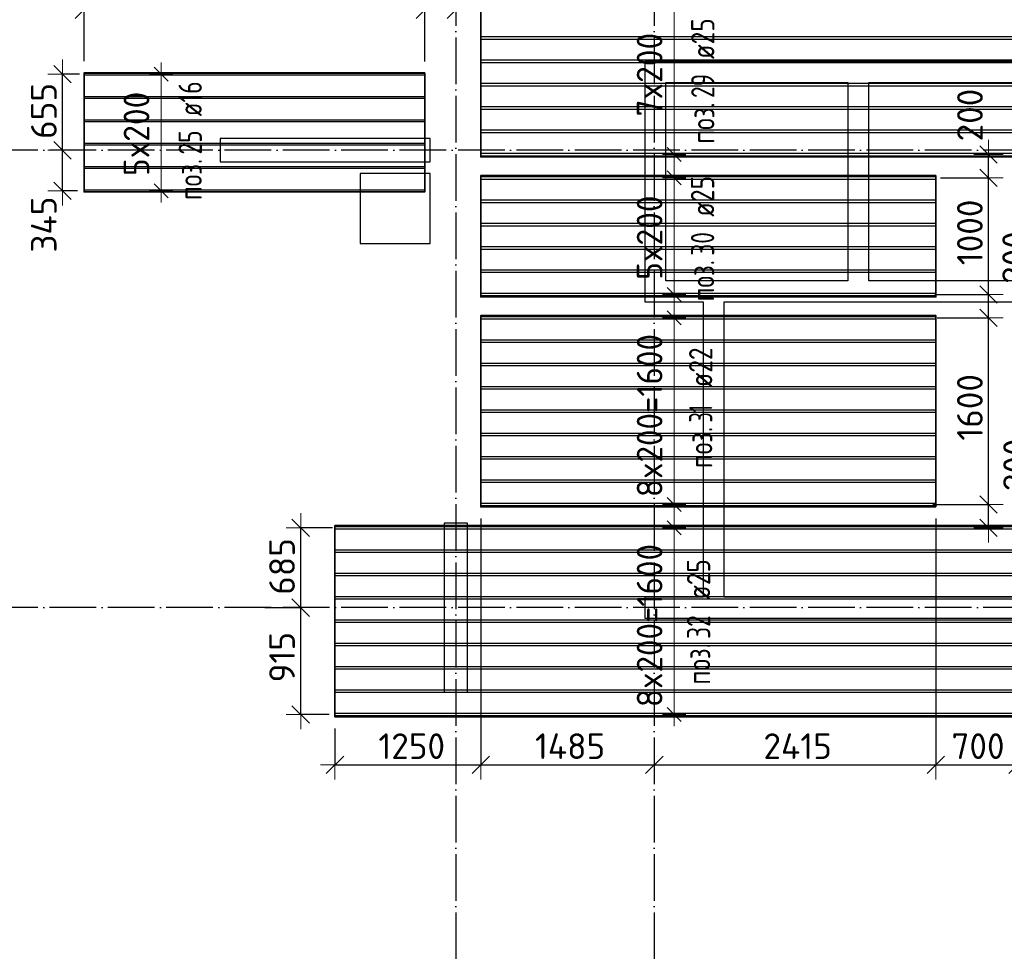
# Model space of a CAD drawing. Header units: millimetres. Extents: x -3483 to 105345, y -283423 to 72284.
# Tile 54 of 165: x 42962 to 51400, y -41246 to -33260. Entities that reach past the tile are written whole.
import ezdxf

# ---------------------------------------------------------------- set-up
doc = ezdxf.new("R2010")
doc.units = ezdxf.units.MM
doc.header["$PDMODE"] = 65
doc.linetypes.add('______11', pattern=[500, 400, -50, 0, -50])
doc.linetypes.add('______5', pattern=[1100, 800, -100, 100, -100])
doc.layers.add('Арм.стержн. Доп. Арм. ниж.зоны Х', color=7, linetype='Continuous', lineweight=35, true_color=0xff1cff)
doc.layers.add('Осевая линия_ общее', color=7, linetype='______5', lineweight=13, true_color=0xa0a0a0)
for name, color, linetype, lineweight in [('Колонна (1)', 7, 'Continuous', 35), ('Колонна (2)', 7, 'Continuous', 35), ('Размерная линия_ общее', 7, 'Continuous', 13), ('Стена_ общее', 7, 'Continuous', 35), ('Фундамент_ общее', 7, 'Continuous', 35)]:
    doc.layers.add(name, color=color, linetype=linetype, lineweight=lineweight)
doc.styles.add('ISOCPEUR', font='ISOCPEUR')
doc.dimstyles.new('DIMSTYLE_4', dxfattribs={"dimtxt": 220, "dimasz": 250, "dimexe": 0, "dimexo": 0, "dimgap": 110, "dimtad": 2, "dimdec": 0, "dimrnd": 5, "dimzin": 12, "dimdsep": 46, "dimtxsty": 'ISOCPEUR', "dimblk1": 'ALL_ML_STRICH', "dimblk2": 'ALL_ML_STRICH', "dimsah": 1, "dimcen": 0, "dimclrd": 7, "dimclre": 256, "dimclrt": 7, "dimadec": 0, "dimazin": 0, "dimtfac": 1, "dimtdec": 0, "dimtix": 1, "dimtmove": 2, "dimatfit": 3, "dimfxl": 0, "dimtzin": 0, "dimlwd": 0, "dimlwe": -3, "dimarcsym": 0})
doc.dimstyles.new('DIMSTYLE_5', dxfattribs={"dimtxt": 220, "dimasz": 250, "dimexe": 0, "dimexo": 0, "dimgap": 110, "dimtad": 2, "dimdec": 0, "dimrnd": 5, "dimzin": 12, "dimdsep": 46, "dimtxsty": 'ISOCPEUR', "dimblk1": 'ALL_ML_STRICH', "dimblk2": 'ALL_ML_STRICH', "dimsah": 1, "dimcen": 0, "dimclrd": 7, "dimclre": 256, "dimclrt": 7, "dimadec": 0, "dimazin": 0, "dimtfac": 1, "dimtdec": 0, "dimtix": 1, "dimtmove": 2, "dimatfit": 3, "dimfxl": 0, "dimtvp": 1.2, "dimtzin": 0, "dimlwd": 0, "dimlwe": -3, "dimarcsym": 0})
doc.dimstyles.new('DIMSTYLE_9', dxfattribs={"dimtxt": 220, "dimasz": 250, "dimexe": 0, "dimexo": 0, "dimgap": 110, "dimtad": 0, "dimdec": 0, "dimrnd": 5, "dimzin": 12, "dimdsep": 46, "dimtxsty": 'ISOCPEUR', "dimblk1": 'ALL_ML_STRICH', "dimblk2": 'ALL_ML_STRICH', "dimsah": 1, "dimcen": 0, "dimclrd": 7, "dimclre": 256, "dimclrt": 7, "dimadec": 0, "dimazin": 0, "dimtfac": 1, "dimtdec": 0, "dimtix": 1, "dimtmove": 2, "dimatfit": 3, "dimfxl": 0, "dimtvp": 1.2, "dimtzin": 0, "dimlwd": 0, "dimlwe": -3, "dimarcsym": 0})

# ---------------------------------------------------------------- blocks, each defined once
blk = doc.blocks.new('СЛОЖНЫЙ_ОБЪЕКТ_2')
at = {"layer": 'Колонна (1)', "color": 9, "lineweight": -3, "true_color": 0xc7c7c7, "transparency": 33554687}
for p, q in [((44680, -34280), (44680, -34480)), ((46480, -34280), (44680, -34280)), ((46480, -34480), (46480, -34280)), ((44680, -34480), (46480, -34480))]:
    blk.add_line(p, q, dxfattribs=at)
at = {"layer": 'Колонна (2)', "color": 9, "lineweight": -3, "true_color": 0xc7c7c7, "transparency": 33554687}
for p, q in [((46600, -37575), (46600, -39025)), ((46800, -37575), (46600, -37575)), ((46800, -39025), (46800, -37575)), ((46600, -39025), (46800, -39025))]:
    blk.add_line(p, q, dxfattribs=at)
at = {"layer": 'Стена_ общее', "color": 9, "linetype": 'Continuous', "lineweight": -3, "true_color": 0xc7c7c7, "transparency": 33554687}
for p, q in [((48320, -33620), (48320, -35500)), ((48500, -33620), (48320, -33620)), ((50060, -33620), (48500, -33620)), ((50240, -33620), (50060, -33620)), ((52900, -33620), (50240, -33620)), ((48500, -35500), (48500, -33800)), ((48500, -33800), (50060, -33800)), ((50060, -33800), (50060, -35500)), ((50240, -35500), (50240, -33800)), ((50240, -33800), (52900, -33800)), ((48320, -35500), (48320, -35680)), ((50060, -35500), (48500, -35500)), ((52900, -35500), (50240, -35500)), ((48320, -35680), (48820, -35680)), ((48820, -35680), (48820, -38210)), ((49000, -38210), (49000, -35680)), ((49000, -35680), (50060, -35680)), ((50060, -35680), (52900, -35680)), ((48320, -38210), (48320, -38390)), ((48820, -38210), (48320, -38210)), ((53900, -38210), (49000, -38210)), ((48320, -38390), (53900, -38390))]:
    blk.add_line(p, q, dxfattribs=at)
blk = doc.blocks.new('ALL_ML_STRICH')
at = {"color": 0, "linetype": 'ByBlock', "lineweight": -2}
for p, q in [((0, -0.5), (0, 0.5)), ((-1, 0), (0.5, 0)), ((-0.3, -0.3), (0.3, 0.3))]:
    blk.add_line(p, q, dxfattribs=at)
blk = doc.blocks.new('*D211')
at = {"layer": 'DEFPOINTS', "color": 7, "linetype": 'Continuous', "lineweight": 13, "transparency": 33554687}
for p in [(43513.4, -33174.1), (43513.4, -33716.9), (46433.4, -33718.9)]:
    blk.add_point(p, dxfattribs=at)
at = {"layer": 'Размерная линия_ общее', "color": 253, "linetype": 'Continuous', "lineweight": -2, "true_color": 0xa0a0a0, "transparency": 33554687}
for p, q in [((43513.4, -33616.9), (43513.4, -33174.1)), ((46433.4, -33618.9), (46433.4, -33174.1))]:
    blk.add_line(p, q, dxfattribs=at)
at = {"layer": 'Размерная линия_ общее', "color": 7, "linetype": 'Continuous', "lineweight": -2, "transparency": 33554687}
blk.add_line((43513.4, -33174.1), (46433.4, -33174.1), dxfattribs=at)
at = {"layer": 'Размерная линия_ общее', "color": 7, "linetype": 'Continuous', "lineweight": 13, "transparency": 33554687, "xscale": 250, "yscale": 250, "zscale": 250, "rotation": 180}
blk.add_blockref('ALL_ML_STRICH', (43513.4, -33174.1), dxfattribs=at)
at = {"layer": 'Размерная линия_ общее', "color": 7, "linetype": 'Continuous', "lineweight": 13, "transparency": 33554687, "xscale": 250, "yscale": 250, "zscale": 250}
blk.add_blockref('ALL_ML_STRICH', (46433.4, -33174.1), dxfattribs=at)
at = {"layer": 'Размерная линия_ общее', "color": 7, "linetype": 'Continuous', "lineweight": 13, "transparency": 33554687, "insert": (44984.4, -33014.1), "char_height": 220, "width": 880, "attachment_point": 5, "style": 'ISOCPEUR'}
blk.add_mtext('\\A1;{2920}', dxfattribs=at)
blk = doc.blocks.new('*D212')
at = {"layer": 'DEFPOINTS', "color": 7, "linetype": 'Continuous', "lineweight": 13, "transparency": 33554687}
for p in [(46433.4, -33174.1), (46700, -33282.4), (46433.4, -33718.9)]:
    blk.add_point(p, dxfattribs=at)
at = {"layer": 'Размерная линия_ общее', "color": 253, "linetype": 'Continuous', "lineweight": -2, "true_color": 0xa0a0a0, "transparency": 33554687}
for p, q in [((46433.4, -33618.9), (46433.4, -33174.1)), ((46700, -33182.4), (46700, -33174.1))]:
    blk.add_line(p, q, dxfattribs=at)
at = {"layer": 'Размерная линия_ общее', "color": 7, "linetype": 'Continuous', "lineweight": -2, "transparency": 33554687}
blk.add_line((46433.4, -33174.1), (46700, -33174.1), dxfattribs=at)
at = {"layer": 'Размерная линия_ общее', "color": 7, "linetype": 'Continuous', "lineweight": 13, "transparency": 33554687, "xscale": 250, "yscale": 250, "zscale": 250, "rotation": 180}
blk.add_blockref('ALL_ML_STRICH', (46433.4, -33174.1), dxfattribs=at)
at = {"layer": 'Размерная линия_ общее', "color": 7, "linetype": 'Continuous', "lineweight": 13, "transparency": 33554687, "xscale": 250, "yscale": 250, "zscale": 250}
blk.add_blockref('ALL_ML_STRICH', (46700, -33174.1), dxfattribs=at)
at = {"layer": 'Размерная линия_ общее', "color": 7, "linetype": 'Continuous', "lineweight": 13, "transparency": 33554687, "insert": (46238.7, -32690.9), "char_height": 220, "width": 660, "attachment_point": 5, "style": 'ISOCPEUR'}
blk.add_mtext('\\A1;{265}', dxfattribs=at)
blk = doc.blocks.new('*D213')
at = {"layer": 'DEFPOINTS', "color": 7, "linetype": 'Continuous', "lineweight": 13, "transparency": 33554687}
for p in [(43370.6, -34380), (43328.9, -34726.9), (43557.8, -34726.9)]:
    blk.add_point(p, dxfattribs=at)
at = {"layer": 'Размерная линия_ общее', "color": 253, "linetype": 'Continuous', "lineweight": -2, "true_color": 0xa0a0a0, "transparency": 33554687}
for p, q in [((43328.9, -34380), (43328.9, -34380)), ((43457.8, -34726.9), (43328.9, -34726.9))]:
    blk.add_line(p, q, dxfattribs=at)
at = {"layer": 'Размерная линия_ общее', "color": 7, "linetype": 'Continuous', "lineweight": -2, "transparency": 33554687}
blk.add_line((43328.9, -34726.9), (43328.9, -34380), dxfattribs=at)
at = {"layer": 'Размерная линия_ общее', "color": 7, "linetype": 'Continuous', "lineweight": 13, "transparency": 33554687, "xscale": 250, "yscale": 250, "zscale": 250}
for p, rotation in [((43328.9, -34380), 90), ((43328.9, -34726.9), 270)]:
    blk.add_blockref('ALL_ML_STRICH', p, dxfattribs=dict(at, rotation=rotation))
at = {"layer": 'Размерная линия_ общее', "color": 7, "linetype": 'Continuous', "lineweight": 13, "transparency": 33554687, "insert": (43168.2, -35016.7), "char_height": 220, "width": 660, "attachment_point": 5, "rotation": 90, "style": 'ISOCPEUR'}
blk.add_mtext('\\A1;{345}', dxfattribs=at)
blk = doc.blocks.new('*D214')
at = {"layer": 'DEFPOINTS', "color": 7, "linetype": 'Continuous', "lineweight": 13, "transparency": 33554687}
for p in [(43575.1, -33726.9), (43328.9, -34380), (43370.6, -34380)]:
    blk.add_point(p, dxfattribs=at)
at = {"layer": 'Размерная линия_ общее', "color": 253, "linetype": 'Continuous', "lineweight": -2, "true_color": 0xa0a0a0, "transparency": 33554687}
for p, q in [((43475.1, -33726.9), (43328.9, -33726.9)), ((43328.9, -34380), (43328.9, -34380))]:
    blk.add_line(p, q, dxfattribs=at)
at = {"layer": 'Размерная линия_ общее', "color": 7, "linetype": 'Continuous', "lineweight": -2, "transparency": 33554687}
blk.add_line((43328.9, -34380), (43328.9, -33726.9), dxfattribs=at)
at = {"layer": 'Размерная линия_ общее', "color": 7, "linetype": 'Continuous', "lineweight": 13, "transparency": 33554687, "xscale": 250, "yscale": 250, "zscale": 250}
for p, rotation in [((43328.9, -33726.9), 90), ((43328.9, -34380), 270)]:
    blk.add_blockref('ALL_ML_STRICH', p, dxfattribs=dict(at, rotation=rotation))
at = {"layer": 'Размерная линия_ общее', "color": 7, "linetype": 'Continuous', "lineweight": 13, "transparency": 33554687, "insert": (43168.9, -34042.5), "char_height": 220, "width": 660, "attachment_point": 5, "rotation": 90, "style": 'ISOCPEUR'}
blk.add_mtext('\\A1;{655}', dxfattribs=at)
blk = doc.blocks.new('*D217')
at = {"layer": 'DEFPOINTS', "color": 7, "linetype": 'Continuous', "lineweight": 13, "transparency": 33554687}
for p in [(45162.7, -38300), (45370.2, -39216.3), (45713.4, -39216.3)]:
    blk.add_point(p, dxfattribs=at)
at = {"layer": 'Размерная линия_ общее', "color": 253, "linetype": 'Continuous', "lineweight": -2, "true_color": 0xa0a0a0, "transparency": 33554687}
for p, q in [((45062.7, -38300), (45370.2, -38300)), ((45613.4, -39216.3), (45370.2, -39216.3))]:
    blk.add_line(p, q, dxfattribs=at)
at = {"layer": 'Размерная линия_ общее', "color": 7, "linetype": 'Continuous', "lineweight": -2, "transparency": 33554687}
blk.add_line((45370.2, -39216.3), (45370.2, -38300), dxfattribs=at)
at = {"layer": 'Размерная линия_ общее', "color": 7, "linetype": 'Continuous', "lineweight": 13, "transparency": 33554687, "xscale": 250, "yscale": 250, "zscale": 250}
for p, rotation in [((45370.2, -38300), 90), ((45370.2, -39216.3), 270)]:
    blk.add_blockref('ALL_ML_STRICH', p, dxfattribs=dict(at, rotation=rotation))
at = {"layer": 'Размерная линия_ общее', "color": 7, "linetype": 'Continuous', "lineweight": 13, "transparency": 33554687, "insert": (45210.2, -38725.2), "char_height": 220, "width": 660, "attachment_point": 5, "rotation": 90, "style": 'ISOCPEUR'}
blk.add_mtext('\\A1;{915}', dxfattribs=at)
blk = doc.blocks.new('*D218')
at = {"layer": 'DEFPOINTS', "color": 7, "linetype": 'Continuous', "lineweight": 13, "transparency": 33554687}
for p in [(45741.5, -37616.3), (45162.7, -38300), (45370.2, -38300)]:
    blk.add_point(p, dxfattribs=at)
at = {"layer": 'Размерная линия_ общее', "color": 253, "linetype": 'Continuous', "lineweight": -2, "true_color": 0xa0a0a0, "transparency": 33554687}
for p, q in [((45641.5, -37616.3), (45370.2, -37616.3)), ((45062.7, -38300), (45370.2, -38300))]:
    blk.add_line(p, q, dxfattribs=at)
at = {"layer": 'Размерная линия_ общее', "color": 7, "linetype": 'Continuous', "lineweight": -2, "transparency": 33554687}
blk.add_line((45370.2, -38300), (45370.2, -37616.3), dxfattribs=at)
at = {"layer": 'Размерная линия_ общее', "color": 7, "linetype": 'Continuous', "lineweight": 13, "transparency": 33554687, "xscale": 250, "yscale": 250, "zscale": 250}
for p, rotation in [((45370.2, -37616.3), 90), ((45370.2, -38300), 270)]:
    blk.add_blockref('ALL_ML_STRICH', p, dxfattribs=dict(at, rotation=rotation))
at = {"layer": 'Размерная линия_ общее', "color": 7, "linetype": 'Continuous', "lineweight": 13, "transparency": 33554687, "insert": (45210.2, -37947.2), "char_height": 220, "width": 660, "attachment_point": 5, "rotation": 90, "style": 'ISOCPEUR'}
blk.add_mtext('\\A1;{685}', dxfattribs=at)
blk = doc.blocks.new('*D219')
at = {"layer": 'DEFPOINTS', "color": 7, "linetype": 'Continuous', "lineweight": 13, "transparency": 33554687}
for p in [(50686.5, -37416.3), (51265, -37616.3), (51324.2, -37616.3)]:
    blk.add_point(p, dxfattribs=at)
at = {"layer": 'Размерная линия_ общее', "color": 253, "linetype": 'Continuous', "lineweight": -2, "true_color": 0xa0a0a0, "transparency": 33554687}
for p, q in [((50786.5, -37416.3), (51265, -37416.3)), ((51265, -37616.3), (51265, -37616.3))]:
    blk.add_line(p, q, dxfattribs=at)
at = {"layer": 'Размерная линия_ общее', "color": 7, "linetype": 'Continuous', "lineweight": -2, "transparency": 33554687}
blk.add_line((51265, -37616.3), (51265, -37416.3), dxfattribs=at)
at = {"layer": 'Размерная линия_ общее', "color": 7, "linetype": 'Continuous', "lineweight": 13, "transparency": 33554687, "xscale": 250, "yscale": 250, "zscale": 250}
for p, rotation in [((51265, -37416.3), 90), ((51265, -37616.3), 270)]:
    blk.add_blockref('ALL_ML_STRICH', p, dxfattribs=dict(at, rotation=rotation))
at = {"layer": 'Размерная линия_ общее', "color": 7, "linetype": 'Continuous', "lineweight": 13, "transparency": 33554687, "insert": (51501, -37075.8), "char_height": 220, "width": 660, "attachment_point": 5, "rotation": 90, "style": 'ISOCPEUR'}
blk.add_mtext('\\A1;{200}', dxfattribs=at)
blk = doc.blocks.new('*D220')
at = {"layer": 'DEFPOINTS', "color": 7, "linetype": 'Continuous', "lineweight": 13, "transparency": 33554687}
for p in [(50725.3, -35816.3), (50686.5, -37416.3), (51265, -37416.3)]:
    blk.add_point(p, dxfattribs=at)
at = {"layer": 'Размерная линия_ общее', "color": 253, "linetype": 'Continuous', "lineweight": -2, "true_color": 0xa0a0a0, "transparency": 33554687}
for p, q in [((50825.3, -35816.3), (51265, -35816.3)), ((50786.5, -37416.3), (51265, -37416.3))]:
    blk.add_line(p, q, dxfattribs=at)
at = {"layer": 'Размерная линия_ общее', "color": 7, "linetype": 'Continuous', "lineweight": -2, "transparency": 33554687}
blk.add_line((51265, -37416.3), (51265, -35816.3), dxfattribs=at)
at = {"layer": 'Размерная линия_ общее', "color": 7, "linetype": 'Continuous', "lineweight": 13, "transparency": 33554687, "xscale": 250, "yscale": 250, "zscale": 250}
for p, rotation in [((51265, -35816.3), 90), ((51265, -37416.3), 270)]:
    blk.add_blockref('ALL_ML_STRICH', p, dxfattribs=dict(at, rotation=rotation))
at = {"layer": 'Размерная линия_ общее', "color": 7, "linetype": 'Continuous', "lineweight": 13, "transparency": 33554687, "insert": (51105, -36583.3), "char_height": 220, "width": 880, "attachment_point": 5, "rotation": 90, "style": 'ISOCPEUR'}
blk.add_mtext('\\A1;{1600}', dxfattribs=at)
blk = doc.blocks.new('*D221')
at = {"layer": 'DEFPOINTS', "color": 7, "linetype": 'Continuous', "lineweight": 13, "transparency": 33554687}
for p in [(50704.5, -35616.3), (50725.3, -35816.3), (51265, -35816.3)]:
    blk.add_point(p, dxfattribs=at)
at = {"layer": 'Размерная линия_ общее', "color": 253, "linetype": 'Continuous', "lineweight": -2, "true_color": 0xa0a0a0, "transparency": 33554687}
for p, q in [((50804.5, -35616.3), (51265, -35616.3)), ((50825.3, -35816.3), (51265, -35816.3))]:
    blk.add_line(p, q, dxfattribs=at)
at = {"layer": 'Размерная линия_ общее', "color": 7, "linetype": 'Continuous', "lineweight": -2, "transparency": 33554687}
blk.add_line((51265, -35816.3), (51265, -35616.3), dxfattribs=at)
at = {"layer": 'Размерная линия_ общее', "color": 7, "linetype": 'Continuous', "lineweight": 13, "transparency": 33554687, "xscale": 250, "yscale": 250, "zscale": 250}
for p, rotation in [((51265, -35616.3), 90), ((51265, -35816.3), 270)]:
    blk.add_blockref('ALL_ML_STRICH', p, dxfattribs=dict(at, rotation=rotation))
at = {"layer": 'Размерная линия_ общее', "color": 7, "linetype": 'Continuous', "lineweight": 13, "transparency": 33554687, "insert": (51492.8, -35299.2), "char_height": 220, "width": 660, "attachment_point": 5, "rotation": 90, "style": 'ISOCPEUR'}
blk.add_mtext('\\A1;{200}', dxfattribs=at)
blk = doc.blocks.new('*D222')
at = {"layer": 'DEFPOINTS', "color": 7, "linetype": 'Continuous', "lineweight": 13, "transparency": 33554687}
for p in [(50753.6, -34616.3), (50704.5, -35616.3), (51265, -35616.3)]:
    blk.add_point(p, dxfattribs=at)
at = {"layer": 'Размерная линия_ общее', "color": 253, "linetype": 'Continuous', "lineweight": -2, "true_color": 0xa0a0a0, "transparency": 33554687}
for p, q in [((50853.6, -34616.3), (51265, -34616.3)), ((50804.5, -35616.3), (51265, -35616.3))]:
    blk.add_line(p, q, dxfattribs=at)
at = {"layer": 'Размерная линия_ общее', "color": 7, "linetype": 'Continuous', "lineweight": -2, "transparency": 33554687}
blk.add_line((51265, -35616.3), (51265, -34616.3), dxfattribs=at)
at = {"layer": 'Размерная линия_ общее', "color": 7, "linetype": 'Continuous', "lineweight": 13, "transparency": 33554687, "xscale": 250, "yscale": 250, "zscale": 250}
for p, rotation in [((51265, -34616.3), 90), ((51265, -35616.3), 270)]:
    blk.add_blockref('ALL_ML_STRICH', p, dxfattribs=dict(at, rotation=rotation))
at = {"layer": 'Размерная линия_ общее', "color": 7, "linetype": 'Continuous', "lineweight": 13, "transparency": 33554687, "insert": (51105, -35083.3), "char_height": 220, "width": 880, "attachment_point": 5, "rotation": 90, "style": 'ISOCPEUR'}
blk.add_mtext('\\A1;{1000}', dxfattribs=at)
blk = doc.blocks.new('*D223')
at = {"layer": 'DEFPOINTS', "color": 7, "linetype": 'Continuous', "lineweight": 13, "transparency": 33554687}
for p in [(51375.9, -34416.3), (50753.6, -34616.3), (51265, -34616.3)]:
    blk.add_point(p, dxfattribs=at)
at = {"layer": 'Размерная линия_ общее', "color": 253, "linetype": 'Continuous', "lineweight": -2, "true_color": 0xa0a0a0, "transparency": 33554687}
for p, q in [((51265, -34416.3), (51265, -34416.3)), ((50853.6, -34616.3), (51265, -34616.3))]:
    blk.add_line(p, q, dxfattribs=at)
at = {"layer": 'Размерная линия_ общее', "color": 7, "linetype": 'Continuous', "lineweight": -2, "transparency": 33554687}
blk.add_line((51265, -34616.3), (51265, -34416.3), dxfattribs=at)
at = {"layer": 'Размерная линия_ общее', "color": 7, "linetype": 'Continuous', "lineweight": 13, "transparency": 33554687, "xscale": 250, "yscale": 250, "zscale": 250}
for p, rotation in [((51265, -34416.3), 90), ((51265, -34616.3), 270)]:
    blk.add_blockref('ALL_ML_STRICH', p, dxfattribs=dict(at, rotation=rotation))
at = {"layer": 'Размерная линия_ общее', "color": 7, "linetype": 'Continuous', "lineweight": 13, "transparency": 33554687, "insert": (51105.8, -34077.8), "char_height": 220, "width": 660, "attachment_point": 5, "rotation": 90, "style": 'ISOCPEUR'}
blk.add_mtext('\\A1;{200}', dxfattribs=at)
blk = doc.blocks.new('*D236')
at = {"layer": 'DEFPOINTS', "color": 7, "linetype": 'Continuous', "lineweight": 13, "transparency": 33554687}
for p in [(46913.5, -37436.3), (45663.5, -39236.3), (45663.5, -39647.7)]:
    blk.add_point(p, dxfattribs=at)
at = {"layer": 'Размерная линия_ общее', "color": 253, "linetype": 'Continuous', "lineweight": -2, "true_color": 0xa0a0a0, "transparency": 33554687}
for p, q in [((46913.5, -37536.3), (46913.5, -39647.7)), ((45663.5, -39336.3), (45663.5, -39647.7))]:
    blk.add_line(p, q, dxfattribs=at)
at = {"layer": 'Размерная линия_ общее', "color": 7, "linetype": 'Continuous', "lineweight": -2, "transparency": 33554687}
blk.add_line((45663.5, -39647.7), (46913.5, -39647.7), dxfattribs=at)
at = {"layer": 'Размерная линия_ общее', "color": 7, "linetype": 'Continuous', "lineweight": 13, "transparency": 33554687, "xscale": 250, "yscale": 250, "zscale": 250, "rotation": 180}
blk.add_blockref('ALL_ML_STRICH', (45663.5, -39647.7), dxfattribs=at)
at = {"layer": 'Размерная линия_ общее', "color": 7, "linetype": 'Continuous', "lineweight": 13, "transparency": 33554687, "xscale": 250, "yscale": 250, "zscale": 250}
blk.add_blockref('ALL_ML_STRICH', (46913.5, -39647.7), dxfattribs=at)
at = {"layer": 'Размерная линия_ общее', "color": 7, "linetype": 'Continuous', "lineweight": 13, "transparency": 33554687, "insert": (46321.5, -39487.7), "char_height": 220, "width": 880, "attachment_point": 5, "style": 'ISOCPEUR'}
blk.add_mtext('\\A1;{1250}', dxfattribs=at)
blk = doc.blocks.new('*D237')
at = {"layer": 'DEFPOINTS', "color": 7, "linetype": 'Continuous', "lineweight": 13, "transparency": 33554687}
for p in [(46913.5, -37436.3), (46913.5, -39647.7), (48400, -39580)]:
    blk.add_point(p, dxfattribs=at)
at = {"layer": 'Размерная линия_ общее', "color": 253, "linetype": 'Continuous', "lineweight": -2, "true_color": 0xa0a0a0, "transparency": 33554687}
for p, q in [((46913.5, -37536.3), (46913.5, -39647.7)), ((48400, -39647.7), (48400, -39647.7))]:
    blk.add_line(p, q, dxfattribs=at)
at = {"layer": 'Размерная линия_ общее', "color": 7, "linetype": 'Continuous', "lineweight": -2, "transparency": 33554687}
blk.add_line((46913.5, -39647.7), (48400, -39647.7), dxfattribs=at)
at = {"layer": 'Размерная линия_ общее', "color": 7, "linetype": 'Continuous', "lineweight": 13, "transparency": 33554687, "xscale": 250, "yscale": 250, "zscale": 250, "rotation": 180}
blk.add_blockref('ALL_ML_STRICH', (46913.5, -39647.7), dxfattribs=at)
at = {"layer": 'Размерная линия_ общее', "color": 7, "linetype": 'Continuous', "lineweight": 13, "transparency": 33554687, "xscale": 250, "yscale": 250, "zscale": 250}
blk.add_blockref('ALL_ML_STRICH', (48400, -39647.7), dxfattribs=at)
at = {"layer": 'Размерная линия_ общее', "color": 7, "linetype": 'Continuous', "lineweight": 13, "transparency": 33554687, "insert": (47678.8, -39487.7), "char_height": 220, "width": 880, "attachment_point": 5, "style": 'ISOCPEUR'}
blk.add_mtext('\\A1;{1485}', dxfattribs=at)
blk = doc.blocks.new('*D238')
at = {"layer": 'DEFPOINTS', "color": 7, "linetype": 'Continuous', "lineweight": 13, "transparency": 33554687}
for p in [(50813.5, -37436.3), (48400, -39580), (48400, -39647.7)]:
    blk.add_point(p, dxfattribs=at)
at = {"layer": 'Размерная линия_ общее', "color": 253, "linetype": 'Continuous', "lineweight": -2, "true_color": 0xa0a0a0, "transparency": 33554687}
for p, q in [((50813.5, -37536.3), (50813.5, -39647.7)), ((48400, -39647.7), (48400, -39647.7))]:
    blk.add_line(p, q, dxfattribs=at)
at = {"layer": 'Размерная линия_ общее', "color": 7, "linetype": 'Continuous', "lineweight": -2, "transparency": 33554687}
blk.add_line((48400, -39647.7), (50813.5, -39647.7), dxfattribs=at)
at = {"layer": 'Размерная линия_ общее', "color": 7, "linetype": 'Continuous', "lineweight": 13, "transparency": 33554687, "xscale": 250, "yscale": 250, "zscale": 250, "rotation": 180}
blk.add_blockref('ALL_ML_STRICH', (48400, -39647.7), dxfattribs=at)
at = {"layer": 'Размерная линия_ общее', "color": 7, "linetype": 'Continuous', "lineweight": 13, "transparency": 33554687, "xscale": 250, "yscale": 250, "zscale": 250}
blk.add_blockref('ALL_ML_STRICH', (50813.5, -39647.7), dxfattribs=at)
at = {"layer": 'Размерная линия_ общее', "color": 7, "linetype": 'Continuous', "lineweight": 13, "transparency": 33554687, "insert": (49628.8, -39487.7), "char_height": 220, "width": 880, "attachment_point": 5, "style": 'ISOCPEUR'}
blk.add_mtext('\\A1;{2415}', dxfattribs=at)
blk = doc.blocks.new('*D239')
at = {"layer": 'DEFPOINTS', "color": 7, "linetype": 'Continuous', "lineweight": 13, "transparency": 33554687}
for p in [(50813.5, -37436.3), (51513.5, -39236.3), (50813.5, -39647.7)]:
    blk.add_point(p, dxfattribs=at)
at = {"layer": 'Размерная линия_ общее', "color": 253, "linetype": 'Continuous', "lineweight": -2, "true_color": 0xa0a0a0, "transparency": 33554687}
for p, q in [((50813.5, -37536.3), (50813.5, -39647.7)), ((51513.5, -39336.3), (51513.5, -39647.7))]:
    blk.add_line(p, q, dxfattribs=at)
at = {"layer": 'Размерная линия_ общее', "color": 7, "linetype": 'Continuous', "lineweight": -2, "transparency": 33554687}
blk.add_line((50813.5, -39647.7), (51513.5, -39647.7), dxfattribs=at)
at = {"layer": 'Размерная линия_ общее', "color": 7, "linetype": 'Continuous', "lineweight": 13, "transparency": 33554687, "xscale": 250, "yscale": 250, "zscale": 250, "rotation": 180}
blk.add_blockref('ALL_ML_STRICH', (50813.5, -39647.7), dxfattribs=at)
at = {"layer": 'Размерная линия_ общее', "color": 7, "linetype": 'Continuous', "lineweight": 13, "transparency": 33554687, "xscale": 250, "yscale": 250, "zscale": 250}
blk.add_blockref('ALL_ML_STRICH', (51513.5, -39647.7), dxfattribs=at)
at = {"layer": 'Размерная линия_ общее', "color": 7, "linetype": 'Continuous', "lineweight": 13, "transparency": 33554687, "insert": (51174.5, -39487.7), "char_height": 220, "width": 660, "attachment_point": 5, "style": 'ISOCPEUR'}
blk.add_mtext('\\A1;{700}', dxfattribs=at)

msp = doc.modelspace()

# ---------------------------------------------------------------- linework, layer by layer
at = {"layer": 'Арм.стержн. Доп. Арм. ниж.зоны Х', "color": 7, "linetype": 'Continuous', "lineweight": 13, "transparency": 33554687}
for p, q in [((48570.1, -34416.3), (48570.1, -33016.3)), ((44172.9, -33726.9), (44172.9, -33626.9)), ((44172.9, -34726.9), (44172.9, -33726.9)), ((48570.1, -34416.3), (48570.1, -34516.3)), ((48570.1, -34616.3), (48570.1, -34516.3)), ((48570.1, -35616.3), (48570.1, -34616.3)), ((44172.9, -34726.9), (44172.9, -34826.9)), ((48570.1, -35616.3), (48570.1, -35716.3)), ((48570.1, -35816.3), (48570.1, -35716.3)), ((48570.1, -37416.3), (48570.1, -35816.3)), ((48570.1, -37416.3), (48570.1, -37516.3)), ((48570.1, -37616.3), (48570.1, -37516.3)), ((48570.1, -39216.3), (48570.1, -37616.3)), ((48570.1, -39216.3), (48570.1, -39316.3))]:
    msp.add_line(p, q, dxfattribs=at)
at = {"layer": 'Арм.стержн. Доп. Арм. ниж.зоны Х', "color": 7, "linetype": 'Continuous', "lineweight": 25, "transparency": 33554687}
for p, q in [((44232.9, -33786.9), (44112.9, -33666.9)), ((48630.1, -34476.3), (48510.1, -34356.3)), ((48630.1, -34676.3), (48510.1, -34556.3)), ((44232.9, -34786.9), (44112.9, -34666.9)), ((48630.1, -35676.3), (48510.1, -35556.3)), ((48630.1, -35876.3), (48510.1, -35756.3)), ((48630.1, -37476.3), (48510.1, -37356.3)), ((48630.1, -37676.3), (48510.1, -37556.3)), ((48630.1, -39276.3), (48510.1, -39156.3))]:
    msp.add_line(p, q, dxfattribs=at)
at = {"layer": 'Арм.стержн. Доп. Арм. ниж.зоны Х', "color": 253, "linetype": 'Continuous', "lineweight": -3, "true_color": 0xa0a0a0, "transparency": 33554687}
for p, q in [((44172.9, -33726.9), (44072.9, -33726.9)), ((44172.9, -33726.9), (44272.9, -33726.9)), ((48570.1, -34416.3), (48470.1, -34416.3)), ((48570.1, -34416.3), (48670.1, -34416.3)), ((48570.1, -34616.3), (48470.1, -34616.3)), ((48570.1, -34616.3), (48670.1, -34616.3)), ((44172.9, -34726.9), (44072.9, -34726.9)), ((44172.9, -34726.9), (44272.9, -34726.9)), ((48570.1, -35616.3), (48470.1, -35616.3)), ((48570.1, -35616.3), (48670.1, -35616.3)), ((48570.1, -35816.3), (48470.1, -35816.3)), ((48570.1, -35816.3), (48670.1, -35816.3)), ((48570.1, -37416.3), (48470.1, -37416.3)), ((48570.1, -37416.3), (48670.1, -37416.3)), ((48570.1, -37616.3), (48470.1, -37616.3)), ((48570.1, -37616.3), (48670.1, -37616.3)), ((48570.1, -39216.3), (48470.1, -39216.3)), ((48570.1, -39216.3), (48670.1, -39216.3))]:
    msp.add_line(p, q, dxfattribs=at)
at = {"layer": 'Арм.стержн. Доп. Арм. ниж.зоны Х', "color": 52, "linetype": 'Continuous', "lineweight": 35, "transparency": 33554687}
for points in [[(53933.5, -34436.3), (46913.5, -34436.3), (46913.5, -32996.3), (53933.5, -32996.3), (53933.5, -34436.3)], [(46433.4, -33716.9), (43513.4, -33716.9), (43513.4, -34736.9), (46433.4, -34736.9), (46433.4, -33716.9)], [(50813.5, -34596.3), (46913.5, -34596.3), (46913.5, -35636.3), (50813.5, -35636.3), (50813.5, -34596.3)], [(50813.5, -37436.3), (46913.5, -37436.3), (46913.5, -35796.3), (50813.5, -35796.3), (50813.5, -37436.3)], [(51513.5, -37596.3), (45663.5, -37596.3), (45663.5, -39236.3), (51513.5, -39236.3), (51513.5, -37596.3)]]:
    msp.add_lwpolyline(points, dxfattribs=at)
at = {"layer": 'Арм.стержн. Доп. Арм. ниж.зоны Х', "color": 7, "linetype": 'Continuous', "lineweight": 25, "transparency": 33554687}
for points in [[(53933.5, -33428.8), (46913.5, -33428.8), (46913.5, -33403.8), (53933.5, -33403.8), (53933.5, -33428.8)], [(53933.5, -33628.8), (46913.5, -33628.8), (46913.5, -33603.8), (53933.5, -33603.8), (53933.5, -33628.8)], [(46433.4, -33734.9), (43513.4, -33734.9), (43513.4, -33718.9), (46433.4, -33718.9), (46433.4, -33734.9)], [(53933.5, -33828.8), (46913.5, -33828.8), (46913.5, -33803.8), (53933.5, -33803.8), (53933.5, -33828.8)], [(46433.4, -33934.9), (43513.4, -33934.9), (43513.4, -33918.9), (46433.4, -33918.9), (46433.4, -33934.9)], [(53933.5, -34028.8), (46913.5, -34028.8), (46913.5, -34003.8), (53933.5, -34003.8), (53933.5, -34028.8)], [(46433.4, -34134.9), (43513.4, -34134.9), (43513.4, -34118.9), (46433.4, -34118.9), (46433.4, -34134.9)], [(53933.5, -34228.8), (46913.5, -34228.8), (46913.5, -34203.8), (53933.5, -34203.8), (53933.5, -34228.8)], [(46433.4, -34334.9), (43513.4, -34334.9), (43513.4, -34318.9), (46433.4, -34318.9), (46433.4, -34334.9)], [(53933.5, -34428.8), (46913.5, -34428.8), (46913.5, -34403.8), (53933.5, -34403.8), (53933.5, -34428.8)], [(46433.4, -34534.9), (43513.4, -34534.9), (43513.4, -34518.9), (46433.4, -34518.9), (46433.4, -34534.9)], [(50813.5, -34628.8), (46913.5, -34628.8), (46913.5, -34603.8), (50813.5, -34603.8), (50813.5, -34628.8)], [(46433.4, -34734.9), (43513.4, -34734.9), (43513.4, -34718.9), (46433.4, -34718.9), (46433.4, -34734.9)], [(50813.5, -34828.8), (46913.5, -34828.8), (46913.5, -34803.8), (50813.5, -34803.8), (50813.5, -34828.8)], [(50813.5, -35028.8), (46913.5, -35028.8), (46913.5, -35003.8), (50813.5, -35003.8), (50813.5, -35028.8)], [(50813.5, -35228.8), (46913.5, -35228.8), (46913.5, -35203.8), (50813.5, -35203.8), (50813.5, -35228.8)], [(50813.5, -35428.8), (46913.5, -35428.8), (46913.5, -35403.8), (50813.5, -35403.8), (50813.5, -35428.8)], [(50813.5, -35628.8), (46913.5, -35628.8), (46913.5, -35603.8), (50813.5, -35603.8), (50813.5, -35628.8)], [(50813.5, -35827.3), (46913.5, -35827.3), (46913.5, -35805.3), (50813.5, -35805.3), (50813.5, -35827.3)], [(50813.5, -36027.3), (46913.5, -36027.3), (46913.5, -36005.3), (50813.5, -36005.3), (50813.5, -36027.3)], [(50813.5, -36227.3), (46913.5, -36227.3), (46913.5, -36205.3), (50813.5, -36205.3), (50813.5, -36227.3)], [(50813.5, -36427.3), (46913.5, -36427.3), (46913.5, -36405.3), (50813.5, -36405.3), (50813.5, -36427.3)], [(50813.5, -36627.3), (46913.5, -36627.3), (46913.5, -36605.3), (50813.5, -36605.3), (50813.5, -36627.3)], [(50813.5, -36827.3), (46913.5, -36827.3), (46913.5, -36805.3), (50813.5, -36805.3), (50813.5, -36827.3)], [(50813.5, -37027.3), (46913.5, -37027.3), (46913.5, -37005.3), (50813.5, -37005.3), (50813.5, -37027.3)], [(50813.5, -37227.3), (46913.5, -37227.3), (46913.5, -37205.3), (50813.5, -37205.3), (50813.5, -37227.3)], [(50813.5, -37427.3), (46913.5, -37427.3), (46913.5, -37405.3), (50813.5, -37405.3), (50813.5, -37427.3)], [(51513.5, -37628.8), (45663.5, -37628.8), (45663.5, -37603.8), (51513.5, -37603.8), (51513.5, -37628.8)], [(51513.5, -37828.8), (45663.5, -37828.8), (45663.5, -37803.8), (51513.5, -37803.8), (51513.5, -37828.8)], [(51513.5, -38028.8), (45663.5, -38028.8), (45663.5, -38003.8), (51513.5, -38003.8), (51513.5, -38028.8)], [(51513.5, -38228.8), (45663.5, -38228.8), (45663.5, -38203.8), (51513.5, -38203.8), (51513.5, -38228.8)], [(51513.5, -38428.8), (45663.5, -38428.8), (45663.5, -38403.8), (51513.5, -38403.8), (51513.5, -38428.8)], [(51513.5, -38628.8), (45663.5, -38628.8), (45663.5, -38603.8), (51513.5, -38603.8), (51513.5, -38628.8)], [(51513.5, -38828.8), (45663.5, -38828.8), (45663.5, -38803.8), (51513.5, -38803.8), (51513.5, -38828.8)], [(51513.5, -39028.8), (45663.5, -39028.8), (45663.5, -39003.8), (51513.5, -39003.8), (51513.5, -39028.8)], [(51513.5, -39228.8), (45663.5, -39228.8), (45663.5, -39203.8), (51513.5, -39203.8), (51513.5, -39228.8)]]:
    msp.add_lwpolyline(points, dxfattribs=at)
at = {"layer": 'Осевая линия_ общее', "color": 253, "linetype": '______11', "lineweight": -3, "true_color": 0xa0a0a0, "transparency": 33554687}
for p, q in [((46700, -23410), (46700, -72827.9)), ((48400, -23410), (48400, -72827.9)), ((56620, -34380), (37142.2, -34380)), ((56620, -38300), (37142.2, -38300))]:
    msp.add_line(p, q, dxfattribs=at)
at = {"layer": 'Фундамент_ общее', "color": 7, "lineweight": 25, "transparency": 33554687}
for p, q in [((45880, -34580), (45880, -35180)), ((46480, -34580), (45880, -34580)), ((46480, -35180), (46480, -34580)), ((45880, -35180), (46480, -35180))]:
    msp.add_line(p, q, dxfattribs=at)
at = {"layer": 'Фундамент_ общее', "color": 7, "linetype": 'Continuous', "lineweight": 25, "transparency": 33554687}
for p, q in [((45880, -34580), (45880, -35180)), ((46480, -34580), (45880, -34580)), ((46480, -35180), (46480, -34580)), ((45880, -35180), (46480, -35180))]:
    msp.add_line(p, q, dxfattribs=at)

# ---------------------------------------------------------------- block references
at = {"layer": 'Стена_ общее', "color": 9, "linetype": 'Continuous', "lineweight": -3, "true_color": 0xc7c7c7, "transparency": 33554687}
msp.add_blockref('СЛОЖНЫЙ_ОБЪЕКТ_2', (0, 0), dxfattribs=at)

# ---------------------------------------------------------------- texts
at = {"layer": 'Арм.стержн. Доп. Арм. ниж.зоны Х', "color": 7, "linetype": 'Continuous', "lineweight": 13, "transparency": 33554687, "char_height": 220, "attachment_point": 7, "rotation": 90, "style": 'ISOCPEUR'}
for s, insert, width in [('\\W0.95;7x200', (48470.1, -34090.3), 873.359), ('\\W0.95;5x200', (44072.9, -34600.9), 873.359), ('\\W0.95;5x200', (48470.1, -35490.3), 873.359), ('\\W0.94;8x200=1600', (48470.1, -37353.3), 1598.71), ('\\W0.94;8x200=1600', (48470.1, -39153.3), 1598.71)]:
    msp.add_mtext(s, dxfattribs=dict(at, insert=insert, width=width))
at = {"layer": 'Арм.стержн. Доп. Арм. ниж.зоны Х', "color": 7, "linetype": 'Continuous', "lineweight": 25, "transparency": 33554687, "char_height": 200, "attachment_point": 7, "rotation": 90, "style": 'ISOCPEUR'}
for s, insert, width in [('\\W0.79; ø25 ', (48916.3, -33698.4), 661.987), ('\\W0.73;29', (48916.3, -33931.7), 306.007), ('\\W0.74; ø16 ', (44522.9, -34182.4), 624.254), ('\\W0.77;поз.', (48916.3, -34323.4), 468.039), ('\\W0.73;25', (44522.9, -34415.7), 306.007), ('\\W0.77;поз.', (44522.9, -34807.4), 468.039), ('\\W0.79; ø25 ', (48914.2, -35050.2), 661.987), ('\\W0.73;30', (48914.2, -35283.6), 306.007), ('\\W0.77;поз.', (48914.2, -35675.2), 468.039), ('\\W0.79; ø22 ', (48898.1, -36512.8), 661.987), ('\\W0.62;31', (48898.1, -36712.8), 262.378), ('\\W0.77;поз.', (48898.1, -37104.4), 468.039), ('\\W0.79; ø25 ', (48880, -38334.6), 661.987), ('\\W0.73;32', (48880, -38568), 306.006), ('\\W0.77;поз.', (48880, -38959.6), 468.039)]:
    msp.add_mtext(s, dxfattribs=dict(at, insert=insert, width=width))

# ---------------------------------------------------------------- dimensions: what is measured, and where the dimension line sits
at = {"layer": 'Размерная линия_ общее', "color": 7, "linetype": 'Continuous', "lineweight": 13, "transparency": 33554687}
for base, p1, p2, dimstyle, picture, middle in [((46700, -33174.1), (46433.4, -33618.9), (46700, -33182.4), 'DIMSTYLE_5', '*D212', (46238.7, -32690.9)), ((46433.4, -33174.1), (43513.4, -33616.9), (46433.4, -33618.9), 'DIMSTYLE_4', '*D211', (44984.4, -33014.1)), ((46913.5, -39647.7), (45663.5, -39336.3), (46913.5, -37536.3), 'DIMSTYLE_4', '*D236', (46321.5, -39487.7)), ((48400, -39647.7116), (46913.503, -37536.3238), (48400, -39647.7116), 'DIMSTYLE_4', '*D237', (47678.7515, -39487.7116)), ((50813.503, -39647.7116), (48400, -39647.7116), (50813.503, -37536.3238), 'DIMSTYLE_4', '*D238', (49628.7515, -39487.7116)), ((51513.5, -39647.7), (50813.5, -37536.3), (51513.5, -39336.3), 'DIMSTYLE_4', '*D239', (51174.5, -39487.7))]:
    dim = msp.add_linear_dim(base=base, p1=p1, p2=p2, dimstyle=dimstyle, override={"dimpost": '<>', "dimclrd": 7, "dimclre": 253, "dimclrt": 7, "dimlwd": 0, "dimlwe": 65533}, dxfattribs=at)
    dim.commit()
    dim.dimension.update_dxf_attribs({"geometry": picture, "text_midpoint": middle, "dimtype": 160})
for base, p1, p2, dimstyle, picture, middle in [((43328.9, -33726.9), (43328.9, -34380), (43475.1, -33726.9), 'DIMSTYLE_4', '*D214', (43168.9, -34042.5)), ((51265, -34416.3), (50853.6, -34616.3), (51265, -34416.3), 'DIMSTYLE_5', '*D223', (51105.8, -34077.8)), ((43328.9, -34380), (43457.8, -34726.9), (43328.9, -34380), 'DIMSTYLE_5', '*D213', (43168.2, -35016.7)), ((51265, -34616.3), (50804.5, -35616.3), (50853.6, -34616.3), 'DIMSTYLE_4', '*D222', (51105, -35083.3)), ((51265, -35616.3), (50825.3, -35816.3), (50804.5, -35616.3), 'DIMSTYLE_9', '*D221', (51492.8, -35299.2)), ((51265, -35816.3), (50786.5, -37416.3), (50825.3, -35816.3), 'DIMSTYLE_4', '*D220', (51105, -36583.3)), ((51265, -37416.3), (51265, -37616.3), (50786.5, -37416.3), 'DIMSTYLE_9', '*D219', (51501, -37075.8)), ((45370.2, -37616.3), (45062.7, -38300), (45641.5, -37616.3), 'DIMSTYLE_4', '*D218', (45210.2, -37947.2)), ((45370.2, -38300), (45613.4, -39216.3), (45062.7, -38300), 'DIMSTYLE_4', '*D217', (45210.2, -38725.2))]:
    dim = msp.add_linear_dim(base=base, p1=p1, p2=p2, angle=90, dimstyle=dimstyle, override={"dimpost": '<>', "dimclrd": 7, "dimclre": 253, "dimclrt": 7, "dimlwd": 0, "dimlwe": 65533}, dxfattribs=at)
    dim.commit()
    dim.dimension.update_dxf_attribs({"geometry": picture, "text_midpoint": middle, "dimtype": 160})

doc.saveas('drawing.dxf')
